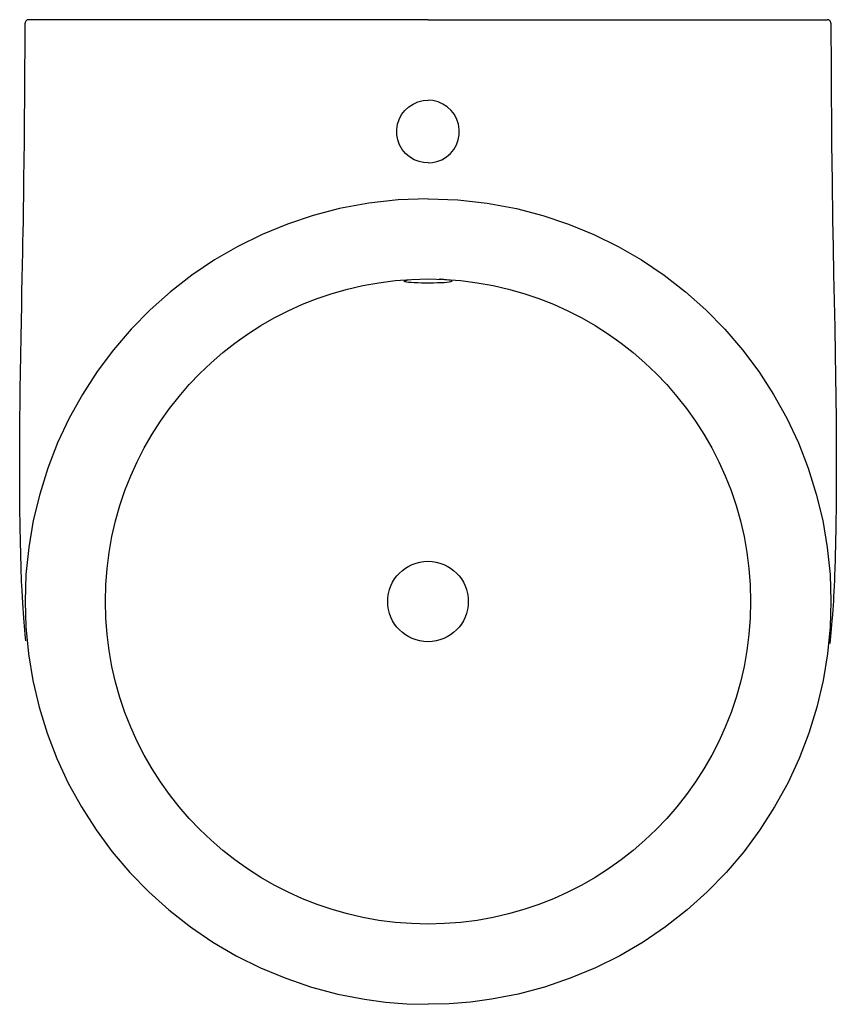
# Model space of a CAD drawing. Header units: millimetres. Extents: x -0.228 to 0.228, y -0.55 to 0.
import ezdxf

# ---------------------------------------------------------------- set-up
doc = ezdxf.new("R2010")
doc.units = ezdxf.units.MM
doc.layers.add('BLOCKS', color=3, linetype='Continuous')

msp = doc.modelspace()

# ---------------------------------------------------------------- linework, layer by layer
at = {"layer": 'BLOCKS', "linetype": 'Continuous'}
for q in [(-0.22287, 0), (0.22287, 0)]:
    msp.add_line((0, 0), q, dxfattribs=at)
at = {"layer": 'BLOCKS'}
msp.add_line((-0.01318, -0.14578), (-0.01026, -0.14512), dxfattribs=at)
at = {"layer": 'BLOCKS', "linetype": 'Continuous', "flags": 128}
for points in [[(-0.2245, -0.3469), (-0.22487, -0.34351), (-0.22514, -0.34082), (-0.22533, -0.33877), (-0.22552, -0.33658), (-0.22573, -0.33407), (-0.22629, -0.32591), (-0.22667, -0.3189), (-0.22691, -0.31361), (-0.22719, -0.3062), (-0.22742, -0.2986), (-0.22759, -0.29166), (-0.22775, -0.28303), (-0.22789, -0.27262), (-0.22792, -0.26914), (-0.22795, -0.26606), (-0.22796, -0.26332), (-0.22798, -0.26042), (-0.22799, -0.25723), (-0.228, -0.25411), (-0.228, -0.25234), (-0.228, -0.25119), (-0.228, -0.25015), (-0.228, -0.24899), (-0.228, -0.24772), (-0.228, -0.24632), (-0.22799, -0.24186), (-0.22797, -0.23643), (-0.22793, -0.23), (-0.22787, -0.22264), (-0.22779, -0.21434), (-0.22769, -0.20624), (-0.22757, -0.19735), (-0.22742, -0.18766), (-0.22723, -0.17714), (-0.22706, -0.16831), (-0.22689, -0.15974), (-0.22673, -0.15182), (-0.22657, -0.14456), (-0.22641, -0.13681), (-0.22628, -0.13008), (-0.22617, -0.12433), (-0.22607, -0.11862), (-0.22596, -0.1125), (-0.22586, -0.10597), (-0.22573, -0.09758), (-0.22561, -0.0886), (-0.22549, -0.07892), (-0.22538, -0.06813), (-0.22527, -0.0562), (-0.22517, -0.04336), (-0.22509, -0.02942), (-0.22503, -0.01438), (-0.22501, -0.002)], [(-0.223, 0), (-0.22337, -0.00003), (-0.22375, -0.00014), (-0.22409, -0.00032), (-0.2244, -0.00057), (-0.22465, -0.00087), (-0.22484, -0.00121), (-0.22496, -0.00158), (-0.225, -0.00197)], [(0.225, -0.00202), (0.22497, -0.00163), (0.22485, -0.00125), (0.22467, -0.00089), (0.22442, -0.00059), (0.22411, -0.00033), (0.22376, -0.00015), (0.22338, -0.00004), (0.223, 0)], [(0.225, -0.002), (0.22502, -0.00957), (0.22505, -0.02), (0.22509, -0.02951), (0.22514, -0.0381), (0.22519, -0.04578), (0.22524, -0.05242), (0.22529, -0.0582), (0.22534, -0.06378), (0.22539, -0.06944), (0.22563, -0.09023), (0.22595, -0.11177), (0.22622, -0.12704), (0.22652, -0.14212), (0.22684, -0.15703), (0.22714, -0.17202), (0.22741, -0.18707), (0.22759, -0.19903), (0.22775, -0.21107), (0.22788, -0.22315), (0.22796, -0.23522), (0.22799, -0.24043), (0.228, -0.24498), (0.228, -0.24878), (0.228, -0.25183), (0.228, -0.25339), (0.228, -0.25485), (0.22799, -0.25684), (0.22798, -0.25938), (0.22797, -0.2624), (0.22794, -0.26695), (0.22791, -0.27082), (0.22787, -0.27445), (0.22782, -0.27867), (0.22774, -0.28345), (0.22769, -0.2867), (0.22763, -0.28949), (0.22758, -0.29179), (0.22754, -0.29364), (0.2275, -0.29523), (0.22745, -0.29724), (0.22739, -0.29971), (0.2273, -0.3026), (0.22722, -0.3053), (0.22714, -0.30753), (0.22708, -0.30932), (0.22702, -0.31091), (0.22692, -0.31332), (0.22679, -0.31628), (0.22664, -0.31948), (0.2265, -0.3222), (0.22636, -0.32476), (0.22621, -0.3271), (0.22605, -0.3296), (0.22585, -0.33251), (0.22558, -0.33586), (0.2252, -0.34025), (0.22478, -0.34438), (0.22432, -0.34845)], [(0, -0.08), (-0.00251, -0.07982), (-0.00497, -0.07928), (-0.00772, -0.0782), (-0.01025, -0.07668), (-0.01248, -0.07476), (-0.01437, -0.07249), (-0.01584, -0.06994), (-0.01686, -0.06719), (-0.01741, -0.0643), (-0.01746, -0.06135), (-0.01702, -0.05845), (-0.01611, -0.05566), (-0.01473, -0.05305), (-0.01293, -0.05071), (-0.01077, -0.04871), (-0.00831, -0.0471), (-0.00561, -0.04593), (-0.00275, -0.04522), (0, -0.045)], [(0, -0.08), (0.00251, -0.07982), (0.00497, -0.07928), (0.00772, -0.0782), (0.01025, -0.07668), (0.01248, -0.07476), (0.01437, -0.07249), (0.01584, -0.06994), (0.01686, -0.06719), (0.01741, -0.0643), (0.01746, -0.06135), (0.01702, -0.05845), (0.01611, -0.05566), (0.01473, -0.05305), (0.01293, -0.05071), (0.01077, -0.04871), (0.00831, -0.0471), (0.00561, -0.04593), (0.00275, -0.04522), (0, -0.045)], [(0, -0.1), (-0.01658, -0.10061), (-0.03309, -0.10245), (-0.0494, -0.10549), (-0.06405, -0.10932), (-0.07846, -0.11414), (-0.09253, -0.11992), (-0.10617, -0.12663), (-0.11927, -0.13421), (-0.13183, -0.14267), (-0.14383, -0.15199), (-0.15519, -0.16211), (-0.16584, -0.17295), (-0.1757, -0.18444), (-0.18475, -0.19658), (-0.19299, -0.20935), (-0.20036, -0.22266), (-0.20682, -0.23641), (-0.21232, -0.25052), (-0.21684, -0.26498), (-0.22039, -0.27975), (-0.22294, -0.29475), (-0.22449, -0.30987), (-0.225, -0.325), (-0.22456, -0.33912), (-0.22309, -0.3542), (-0.2206, -0.36919), (-0.21711, -0.38399), (-0.21264, -0.39852), (-0.20722, -0.41266), (-0.20085, -0.42639), (-0.19354, -0.43971), (-0.18534, -0.45253), (-0.17632, -0.46476), (-0.16653, -0.47631), (-0.15597, -0.48716), (-0.14466, -0.49731), (-0.13268, -0.50669), (-0.12012, -0.51524), (-0.10705, -0.5229), (-0.0935, -0.52964), (-0.07946, -0.53548), (-0.06506, -0.54037), (-0.05038, -0.54428), (-0.03551, -0.54718), (-0.02373, -0.54874), (-0.01188, -0.54969), (0, -0.55)], [(0, -0.1), (0.01658, -0.10061), (0.03309, -0.10245), (0.0494, -0.10549), (0.06405, -0.10932), (0.07846, -0.11414), (0.09253, -0.11992), (0.10617, -0.12663), (0.11927, -0.13421), (0.13183, -0.14267), (0.14383, -0.15199), (0.15519, -0.16211), (0.16584, -0.17295), (0.1757, -0.18444), (0.18475, -0.19658), (0.19299, -0.20935), (0.20036, -0.22266), (0.20682, -0.23641), (0.21232, -0.25052), (0.21684, -0.26498), (0.22039, -0.27975), (0.22294, -0.29475), (0.22449, -0.30987), (0.225, -0.325), (0.22456, -0.33912), (0.22309, -0.3542), (0.2206, -0.36919), (0.21711, -0.38399), (0.21264, -0.39852), (0.20722, -0.41266), (0.20085, -0.42639), (0.19354, -0.43971), (0.18534, -0.45253), (0.17632, -0.46476), (0.16653, -0.47631), (0.15597, -0.48716), (0.14466, -0.49731), (0.13268, -0.50669), (0.12012, -0.51524), (0.10705, -0.5229), (0.0935, -0.52964), (0.07946, -0.53548), (0.06506, -0.54037), (0.05038, -0.54428), (0.03551, -0.54718), (0.02373, -0.54874), (0.01188, -0.54969), (0, -0.55)], [(-0.01318, -0.14578), (-0.01341, -0.14592), (-0.01333, -0.1461), (-0.01287, -0.14627), (-0.01204, -0.14643), (-0.01087, -0.14657), (-0.00939, -0.14669), (-0.00765, -0.14679), (-0.00568, -0.14687), (-0.00356, -0.14692), (-0.00134, -0.14695), (0, -0.14695), (0.00315, -0.14693), (0.0053, -0.14688), (0.00729, -0.14681), (0.00908, -0.14671), (0.0106, -0.14659), (0.01183, -0.14646), (0.01273, -0.1463), (0.01326, -0.14613), (0.01342, -0.14595), (0.0132, -0.14577), (0.0126, -0.14559), (0.01164, -0.14541), (0.01035, -0.14525), (0.00876, -0.14511), (0.00692, -0.14499), (0.00635, -0.14496)]]:
    msp.add_lwpolyline(points, dxfattribs=at)
at = {"layer": 'BLOCKS', "linetype": 'Continuous'}
for radius in [0.18017, 0.0225]:
    msp.add_circle((0, -0.325), radius, dxfattribs=at)

doc.saveas('drawing.dxf')
